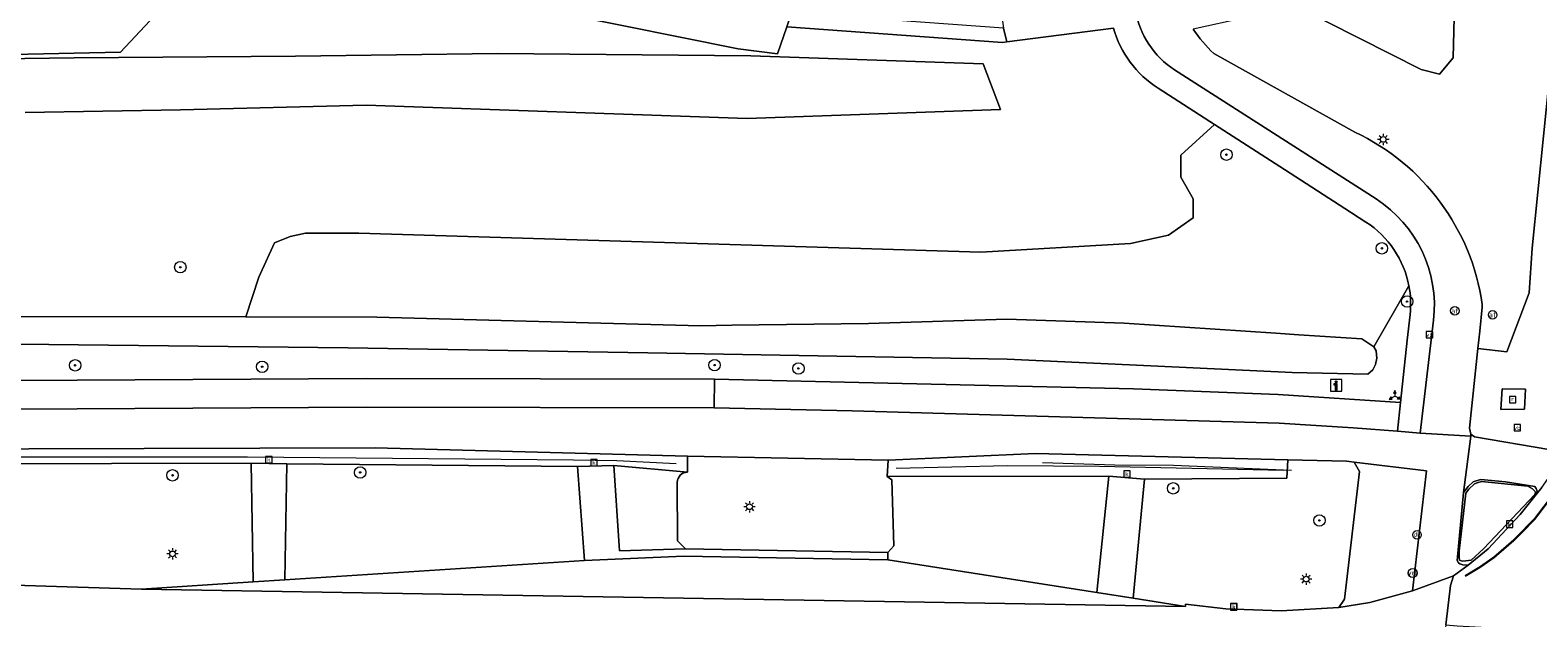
# Model space of a CAD drawing. Header units: metres. Extents: x 168032 to 180145, y 382923 to 399665.
# Tile 69 of 256: x 177560 to 177665, y 386974 to 387015. Entities that reach past the tile are written whole.
import ezdxf
from ezdxf.enums import TextEntityAlignment as Align

# ---------------------------------------------------------------- set-up
doc = ezdxf.new("R2010")
doc.units = ezdxf.units.M
doc.linetypes.add('VW-3-3_STREEP', pattern=[6, 3, -3])
doc.layers.get('0').update_dxf_attribs({"color": 8, "lineweight": 18})
for name, color, linetype, lineweight in [('B-WE-GR-BEPLANTING_CULTUUR_BOSPLANTSOEN-GV', 8, 'Continuous', 18), ('B-WE-GR-BEPLANTING_CULTUUR_HEESTERS-GV', 8, 'Continuous', 18), ('B-WE-GR-BOOM-S', 8, 'Continuous', 18), ('B-WE-GR-HAAG-G', 8, 'GR-HAAG1', 18), ('B-WE-IE-MEUBILAIR_WEGMEUBILAIR-S', 8, 'Continuous', 25), ('B-WE-IE-MEUBILAIR_WEGMEUBILAIR_PAAL-S', 8, 'Continuous', 18), ('B-WE-IE-MEUBILAIR_WEGMEUBILAIR_VERKEERSBORD-S', 8, 'Continuous', 18), ('B-WE-KL-ET_LS_OV_LICHTMAST-S', 8, 'Continuous', 18), ('B-WE-OG-TERREIN_CULTUURSCHEIDING-GV', 8, 'Continuous', 18), ('B-WE-OG-WATER_GREPPEL-GV', 8, 'Continuous', 18), ('B-WE-OG-WEG-GV', 8, 'Continuous', 18), ('B-WE-RI-GWA_KOLK-S', 8, 'Continuous', 18), ('B-WE-RI-GWA_RIOOLPUT-S', 8, 'Continuous', 18), ('B-WE-VH-VERHARDING_ASFALT-GV', 8, 'Continuous', 18), ('B-WE-VH-VERHARDING_BEDRIJFSVLOERPLAAT-GV', 8, 'Continuous', 18), ('B-WE-VH-VERHARDING_BETON-GV', 8, 'Continuous', 18), ('B-WE-VH-VERHARDING_BETONSTRAATSTEEN-GV', 8, 'Continuous', 18), ('B-WE-VH-VERHARDING_TEGEL-GV', 8, 'Continuous', 18), ('B-WE-VW-AFSLUITPAAL-S', 8, 'Continuous', 18), ('B-WE-VW-MARKERING_LANGS_STREEP_33-G', 8, 'VW-3-3_STREEP', 13), ('B-WE-VW-MARKERING_PICTOGRAM-G', 8, 'Continuous', 18), ('B-WE-VW-VRI-S', 8, 'Continuous', 18)]:
    doc.layers.add(name, color=color, linetype=linetype, lineweight=lineweight)
doc.styles.add('NLCS-ISO', font='NLCS-ISO.ttf')
doc.linetypes.add('GR-HAAG1', pattern='A,6,[176,NLCS.SHX,S=0.125,R=0,X=0,Y=0],-2', length=8)

# ---------------------------------------------------------------- blocks, each defined once
blk = doc.blocks.new('SIE-WEG_VERKEERSBORD_INFORMATIE-SO')
at = {"linetype": 'ByBlock', "lineweight": 18}
h = blk.add_hatch(color=0, dxfattribs=at)
h.dxf.hatch_style = 1
h.paths.add_polyline_path([(0.32, 0.49), (-0.82, 0.49), (-0.82, 0.19), (-0.32, 0.19), (-0.32, -1.62), (0.32, -1.62)])
h = blk.add_hatch(color=0, dxfattribs=at)
h.dxf.hatch_style = 1
edge = h.paths.add_edge_path()
edge.add_arc((0, 1.25), 0.373, 0, 360)
at = {"color": 0, "linetype": 'ByBlock', "lineweight": 18}
for points in [[(-2, -2), (2, -2), (2, 2), (-2, 2)], [(0.32, 0.49), (-0.82, 0.49), (-0.82, 0.19), (-0.32, 0.19), (-0.32, -1.62), (0.32, -1.62)]]:
    blk.add_lwpolyline(points, close=True, dxfattribs=at)
blk.add_circle((0, 1.25), 0.373, dxfattribs=at)
blk = doc.blocks.new('SIE-WEG_VERKEERSBORD-SO')
at = {"color": 0, "linetype": 'ByBlock', "lineweight": 18}
blk.add_lwpolyline([(-1.125, -1.125), (1.125, -1.125), (1.125, 1.125), (-1.125, 1.125)], close=True, dxfattribs=at)
at = {"color": 0, "linetype": 'ByBlock', "lineweight": 18, "style": 'NLCS-ISO'}
blk.add_text('vb', height=1.5, dxfattribs=at).set_placement((0, 0), align=Align.MIDDLE_CENTER)
blk = doc.blocks.new('SIE-WEG_VERKEERSBORD_WEGWIJZER-SO')
at = {"linetype": 'ByBlock', "lineweight": 18}
h = blk.add_hatch(color=0, dxfattribs=at)
h.dxf.hatch_style = 1
h.paths.add_polyline_path([(0.5, 1), (0, 2), (-0.5, 1)])
h = blk.add_hatch(color=0, dxfattribs=at)
h.dxf.hatch_style = 1
h.paths.add_polyline_path([(-1.38, -0.22), (-2, -1.15), (-0.88, -1.09)])
h = blk.add_hatch(color=0, dxfattribs=at)
h.dxf.hatch_style = 1
h.paths.add_polyline_path([(1.38, -0.22), (2, -1.15), (0.88, -1.09)])
at = {"color": 0, "linetype": 'ByBlock', "lineweight": 18}
for points in [[(-1.13, -0.65), (0, 0)], [(0, 1), (0, 0)], [(1.13, -0.65), (0, 0)]]:
    blk.add_lwpolyline(points, dxfattribs=at)
for points in [[(0.5, 1), (0, 2), (-0.5, 1)], [(-1.38, -0.22), (-2, -1.15), (-0.88, -1.09)], [(1.38, -0.22), (2, -1.15), (0.88, -1.09)]]:
    blk.add_lwpolyline(points, close=True, dxfattribs=at)
blk = doc.blocks.new('SVW-AFSLUITPAAL-SO')
at = {"lineweight": 18}
blk.add_circle((0, 0), 1.5, dxfattribs=at)
at = {"lineweight": 18, "style": 'NLCS-ISO'}
blk.add_text('af', height=1.8, dxfattribs=at).set_placement((0, 0), align=Align.MIDDLE_CENTER)
blk = doc.blocks.new('SKL-ET_OV_LICHTMAST-SO')
at = {"color": 0, "linetype": 'ByBlock', "lineweight": 18}
for points in [[(-1.25, 0), (-2, 0)], [(-1.41, 1.41), (-0.88, 0.88)], [(0, 2), (0, 1.25)], [(0.88, 0.88), (1.41, 1.41)], [(2, 0), (1.25, 0)], [(-1.41, -1.41), (-0.88, -0.88)], [(0, -1.25), (0, -2)], [(0.88, -0.88), (1.41, -1.41)]]:
    blk.add_lwpolyline(points, dxfattribs=at)
blk.add_circle((0, 0), 1, dxfattribs=at)
blk = doc.blocks.new('SKL-VRI_PAAL-SO')
at = {"lineweight": 18}
blk.add_circle((0, 0), 1.59, dxfattribs=at)
at = {"lineweight": 18, "style": 'NLCS-ISO'}
blk.add_text('vri', height=1.8, dxfattribs=at).set_placement((-0.06, 0.08), align=Align.MIDDLE_CENTER)
blk = doc.blocks.new('SIE-WEG_PAAL_DRUKKNOPPAAL-SO')
at = {"color": 0, "linetype": 'ByBlock', "lineweight": 18}
blk.add_circle((0, 0), 1.5, dxfattribs=at)
at = {"color": 0, "linetype": 'ByBlock', "lineweight": 18, "style": 'NLCS-ISO'}
blk.add_text('dk', height=1.5, dxfattribs=at).set_placement((0, 0.15), align=Align.MIDDLE_CENTER)
blk = doc.blocks.new('SRI-KOLK-SO')
at = {"color": 0, "linetype": 'ByBlock', "lineweight": 18}
blk.add_lwpolyline([(-1.125, -1.125), (1.125, -1.125), (1.125, 1.125), (-1.125, 1.125)], close=True, dxfattribs=at)
at = {"color": 0, "linetype": 'ByBlock', "lineweight": 18, "style": 'NLCS-ISO'}
blk.add_text('k', height=1.5, dxfattribs=at).set_placement((0, 0), align=Align.MIDDLE_CENTER)
blk = doc.blocks.new('SRI-PUT_INSPECTIEPUT_RIOOLPUT-SO')
at = {"color": 0, "linetype": 'ByBlock', "lineweight": 18}
blk.add_lwpolyline([(-1.12, -1.12), (1.12, -1.12), (1.12, 1.12), (-1.12, 1.12)], close=True, dxfattribs=at)
at = {"color": 0, "linetype": 'ByBlock', "lineweight": 18, "style": 'NLCS-ISO'}
blk.add_text('r', height=1.5, dxfattribs=at).set_placement((0, 0.28), align=Align.MIDDLE_CENTER)
blk = doc.blocks.new('SGR-BOOM_01-SO')
at = {"linetype": 'ByBlock', "lineweight": 18}
h = blk.add_hatch(color=0, dxfattribs=at)
h.dxf.hatch_style = 1
edge = h.paths.add_edge_path()
edge.add_arc((0, 0), 0.25, 0, 360)
at = {"color": 0, "linetype": 'ByBlock', "lineweight": 18}
for radius in [2, 0.25]:
    blk.add_circle((0, 0), radius, dxfattribs=at)

msp = doc.modelspace()

# ---------------------------------------------------------------- linework, layer by layer
at = {"layer": 'B-WE-GR-BEPLANTING_CULTUUR_BOSPLANTSOEN-GV', "flags": 128}
for points in [[(177604.918, 387018.685), (177597.784, 387021.805), (177594.764, 387022.868), (177591.619, 387023.262), (177584.599, 387020.739), (177579.303, 387020.01), (177579.131, 387018.977), (177578.846, 387017.266), (177586.416, 387017.037), (177591.807, 387017.151), (177597.313, 387016.348), (177609.356, 387013.938), (177612.109, 387013.594), (177612.739, 387015.477), (177613.067, 387016.457)], [(177568.365, 387018.298), (177567.784, 387019.229), (177556.85, 387017.741), (177555.906, 387017.696), (177555.906, 387016.694), (177555.906, 387015.774), (177556.708, 387013.938), (177558.705, 387013.534), (177566.229, 387013.709), (177568.293, 387015.889)]]:
    msp.add_lwpolyline(points, close=True, dxfattribs=at)
msp.add_lwpolyline([(177653.176, 387001.831), (177651.697, 387002.784), (177647.49, 387005.495), (177642.604, 387008.645), (177640.251, 387006.506), (177640.251, 387004.979), (177641.124, 387003.451), (177641.124, 387002.141), (177639.383, 387000.929), (177636.744, 387000.333), (177626.288, 386999.74), (177582.869, 387001.05), (177579.16, 387001.05), (177578.069, 387000.832), (177576.978, 387000.395), (177575.888, 386997.994), (177574.985, 386995.204), (177584.137, 386995.184), (177606.728, 386994.597), (177608.907, 386994.627), (177618.459, 386994.758), (177628.114, 386995.041), (177636.307, 386994.771), (177646.878, 386994.074), (177648.492, 386993.967), (177652.89, 386993.672), (177653.716, 386993.127), (177656.176, 386997.376)], dxfattribs=at)
at = {"layer": 'B-WE-GR-BEPLANTING_CULTUUR_BOSPLANTSOEN-GV'}
msp.add_lwpolyline([(177656.176, 386997.376, 0.2048706), (177653.176, 387001.831)], format="xyb", dxfattribs=at)
at = {"layer": 'B-WE-GR-BEPLANTING_CULTUUR_HEESTERS-GV', "flags": 128}
for points in [[(177605.825, 386985.481), (177584.019, 386986.06), (177535.63, 386985.921), (177535.136, 386985.92), (177534.664, 386985.919), (177534.607, 386984.665), (177553.379, 386984.858), (177555.842, 386984.954), (177575.365, 386985.004), (177577.854, 386984.956), (177598.14, 386984.763), (177600.666, 386984.822), (177605.817, 386984.368)], [(177647.715, 386985.236), (177630.111, 386985.659), (177619.819, 386985.206), (177619.755, 386984.071), (177635.234, 386984.079), (177637.707, 386983.884), (177647.652, 386983.952)]]:
    msp.add_lwpolyline(points, close=True, dxfattribs=at)
at = {"layer": 'B-WE-GR-HAAG-G', "flags": 128}
for points in [[(177605.034, 386984.937), (177600.889, 386985.15), (177597.86, 386985.197), (177575.096, 386985.414), (177556.021, 386985.414), (177553.139, 386985.414), (177536.112, 386985.15)], [(177647.439, 386984.476), (177634.574, 386984.755), (177628.163, 386984.8), (177620.375, 386984.631)], [(177630.595, 386985.035), (177635.637, 386984.88), (177639.741, 386984.846), (177647.985, 386984.501)]]:
    msp.add_lwpolyline(points, dxfattribs=at)
at = {"layer": 'B-WE-OG-TERREIN_CULTUURSCHEIDING-GV', "flags": 128}
for points in [[(177665.226, 387080.268), (177660.726, 387061.213), (177658.753, 387051.536), (177659.28, 387044.039), (177660.191, 387039.483), (177659.547, 387033.103), (177659.532, 387024.524), (177659.272, 387013.301), (177658.304, 387012.166), (177657.03, 387012.485), (177648.334, 387016.9), (177641.108, 387015.313)], [(177652.93, 387023.897), (177653.277, 387025.136), (177651.177, 387025.841), (177648.923, 387024.074), (177647.862, 387021.247), (177647.846, 387019.24), (177648.203, 387017.36), (177648.334, 387016.9), (177657.03, 387012.485), (177658.304, 387012.166), (177659.272, 387013.301), (177659.532, 387024.524), (177659.547, 387033.103), (177660.191, 387039.483), (177659.28, 387044.039), (177658.753, 387051.536), (177660.726, 387061.213), (177665.226, 387080.268)], [(177640.039, 387034.76), (177627.205, 387026.901), (177617.349, 387020.782), (177609.615, 387021.068), (177592.647, 387026.693), (177589.524, 387027.728), (177592.222, 387026.601), (177598.434, 387024.008), (177605.535, 387020.825), (177608.811, 387019.383), (177613.557, 387018.244), (177623.134, 387017.766), (177627.578, 387017.504), (177627.882, 387015.38), (177628.106, 387014.421), (177635.549, 387015.39)], [(177661.299, 386996.087), (177661.294, 386995.9), (177661.127, 386994.222), (177660.997, 386993.012), (177663.02, 386992.78), (177664.58, 386996.88), (177664.782, 387000), (177666.761, 387019.584)], [(177635.549, 387015.39), (177628.106, 387014.421), (177627.808, 387014.382), (177612.739, 387015.477), (177612.109, 387013.594), (177609.356, 387013.938), (177597.313, 387016.348), (177591.807, 387017.151), (177586.416, 387017.037), (177578.846, 387017.266), (177579.131, 387018.977), (177576.784, 387018.654), (177571.267, 387018.693), (177568.365, 387018.298), (177568.293, 387015.889), (177566.229, 387013.709), (177558.705, 387013.534)], [(177559.579, 387009.481), (177570.43, 387009.685), (177583.394, 387009.993), (177609.985, 387009.076), (177627.661, 387009.689), (177626.455, 387012.895), (177610.245, 387013.437), (177592.556, 387013.598), (177578.457, 387013.433), (177562.997, 387013.308), (177544.062, 387013.042)], [(177544.062, 387013.042), (177562.997, 387013.308), (177578.457, 387013.433), (177592.556, 387013.598), (177610.245, 387013.437), (177626.455, 387012.895), (177627.661, 387009.689), (177609.985, 387009.076), (177583.394, 387009.993), (177570.43, 387009.685), (177559.579, 387009.481)], [(177642.549, 387013.599), (177652.403, 387008.117)], [(177481.343, 386994.656), (177499.599, 386994.756), (177514.431, 386994.942), (177542.477, 386995.248), (177557.577, 386995.242), (177574.985, 386995.204), (177575.888, 386997.994), (177576.978, 387000.395), (177578.069, 387000.832), (177579.16, 387001.05), (177582.869, 387001.05), (177626.288, 386999.74), (177636.744, 387000.333), (177639.383, 387000.929), (177641.124, 387002.141), (177641.124, 387003.451), (177640.251, 387004.979), (177640.251, 387006.506), (177642.604, 387008.645), (177638.661, 387011.185)], [(177373.43, 387001.895), (177413.207, 386996.534), (177431.352, 386994.553), (177463.991, 386991.504), (177480.135, 386990.459), (177490.459, 386990.374), (177583.398, 386990.913), (177607.707, 386990.86), (177636.943, 386990.196), (177647.044, 386989.785), (177655.588, 386989.23), (177656.063, 386993.581), (177656.259, 386995.378)], [(177628.135, 386992.266), (177603.043, 386992.69), (177582.095, 386993.046), (177559.15, 386993.313), (177541.732, 386993.367), (177514.14, 386992.599), (177489.872, 386992.69), (177462.556, 386992.539), (177445.515, 386993.475), (177427.448, 386995.373), (177407.061, 386998.124), (177387.132, 387000.763)], [(177656.176, 386997.376), (177653.716, 386993.127), (177653.891, 386992.829), (177653.946, 386992.321), (177653.851, 386991.88), (177653.648, 386991.518), (177653.313, 386991.208), (177648.014, 386991.326), (177636.679, 386991.865), (177628.135, 386992.266)], [(177605.817, 386984.368), (177600.666, 386984.822), (177601.066, 386978.86), (177605.673, 386979.014), (177605.129, 386979.557), (177605.098, 386983.651)]]:
    msp.add_lwpolyline(points, dxfattribs=at)
for points in [[(177627.882, 387015.38), (177613.067, 387016.457), (177612.739, 387015.477), (177627.808, 387014.382), (177628.106, 387014.421)], [(177607.707, 386990.86), (177583.398, 386990.913), (177490.459, 386990.374), (177480.135, 386990.459), (177463.991, 386991.504), (177431.352, 386994.553), (177413.207, 386996.534), (177373.43, 387001.895), (177366.385, 387002.87), (177365.87, 387000.922), (177373.154, 386999.914), (177393.829, 386997.035), (177412.99, 386994.546), (177431.135, 386992.565), (177463.805, 386989.513), (177480.119, 386988.459), (177490.443, 386988.374), (177583.41, 386988.913), (177607.685, 386988.859)], [(177575.365, 386985.004), (177555.842, 386984.954), (177555.971, 386977.051), (177557.128, 386976.69), (177557.263, 386976.648), (177558.073, 386976.492), (177567.702, 386976.193), (177575.486, 386976.697)], [(177598.14, 386984.763), (177577.854, 386984.956), (177577.701, 386976.841), (177598.635, 386978.197)], [(177652.364, 386985.07), (177652.004, 386985.114), (177651.807, 386985.138), (177647.715, 386985.236), (177647.652, 386983.952), (177637.707, 386983.884), (177636.935, 386975.552), (177640.569, 386974.983), (177640.581, 386975.145), (177643.406, 386974.826), (177647.254, 386974.67), (177651.272, 386974.915), (177651.682, 386975.501), (177652.715, 386984.408)], [(177635.234, 386984.079), (177619.755, 386984.071), (177620.069, 386983.823), (177620.22, 386979.23), (177619.811, 386978.753), (177619.793, 386978.233), (177634.39, 386975.95)]]:
    msp.add_lwpolyline(points, close=True, dxfattribs=at)
at = {"layer": 'B-WE-OG-TERREIN_CULTUURSCHEIDING-GV'}
for points in [[(177638.661, 387011.185, -0.1822303), (177635.549, 387015.39)], [(177641.108, 387015.313, 0.0494956), (177642.549, 387013.599)], [(177652.403, 387008.117, -0.2515937), (177661.299, 386996.087)], [(177656.259, 386995.378, 0.0735714), (177656.176, 386997.376)], [(177605.098, 386983.651, -0.4052918), (177605.817, 386984.368)]]:
    msp.add_lwpolyline(points, format="xyb", dxfattribs=at)
at = {"layer": 'B-WE-OG-WATER_GREPPEL-GV', "flags": 128}
msp.add_lwpolyline([(177559.15, 386993.313), (177582.095, 386993.046), (177603.043, 386992.69), (177628.135, 386992.266), (177636.679, 386991.865), (177648.014, 386991.326), (177653.313, 386991.208), (177653.648, 386991.518), (177653.851, 386991.88), (177653.946, 386992.321), (177653.891, 386992.829), (177653.716, 386993.127), (177652.89, 386993.672), (177648.492, 386993.967), (177646.878, 386994.074), (177636.307, 386994.771), (177628.114, 386995.041), (177618.459, 386994.758), (177608.907, 386994.627), (177606.728, 386994.597), (177584.137, 386995.184), (177574.985, 386995.204), (177557.577, 386995.242)], dxfattribs=at)
at = {"layer": 'B-WE-OG-WEG-GV', "flags": 128}
msp.add_lwpolyline([(177666.761, 387019.584), (177664.782, 387000), (177664.58, 386996.88), (177663.02, 386992.78), (177660.997, 386993.012), (177660.397, 386987.432), (177660.508, 386987.023), (177660.745, 386986.826), (177665.939, 386985.938)], dxfattribs=at)
msp.add_lwpolyline([(177664.302, 386990.156), (177664.255, 386988.776), (177662.588, 386988.742), (177662.685, 386990.181)], close=True, dxfattribs=at)
at = {"layer": 'B-WE-VH-VERHARDING_ASFALT-GV'}
for points in [[(177637.103, 387016.62, 0.2134987), (177639.819, 387012.47)], [(177642.549, 387013.599, -0.0494956), (177641.108, 387015.313)], [(177661.299, 386996.087, 0.2515937), (177652.403, 387008.117)], [(177653.88, 387003.447, -0.2852367), (177657.898, 386994.991)]]:
    msp.add_lwpolyline(points, format="xyb", dxfattribs=at)
at = {"layer": 'B-WE-VH-VERHARDING_ASFALT-GV', "flags": 128}
for points in [[(177652.403, 387008.117), (177642.549, 387013.599)], [(177639.819, 387012.47), (177653.88, 387003.447)], [(177657.898, 386994.991), (177656.97, 386987.09), (177660.488, 386986.868), (177660.508, 386987.023), (177660.397, 386987.432), (177660.997, 386993.012), (177661.127, 386994.222), (177661.294, 386995.9), (177661.299, 386996.087)], [(177535.63, 386985.921), (177584.019, 386986.06), (177605.825, 386985.481), (177619.819, 386985.206), (177630.111, 386985.659), (177647.715, 386985.236), (177651.807, 386985.138), (177652.004, 386985.114), (177652.364, 386985.07), (177657.403, 386984.46), (177656.432, 386976.084), (177659.284, 386977.134), (177660.318, 386977.865), (177659.941, 386977.894), (177659.724, 386977.957), (177659.625, 386978.029), (177659.538, 386978.202), (177659.987, 386982.938), (177660.488, 386986.868), (177656.97, 386987.09), (177655.367, 386987.221), (177652.294, 386987.471), (177647.123, 386987.781), (177617.321, 386988.659), (177607.685, 386988.859), (177583.41, 386988.913), (177490.443, 386988.374)], [(177665.447, 386983.286), (177665.063, 386982.807), (177663.946, 386981.416), (177661.704, 386979.011), (177660.318, 386977.865), (177659.284, 386977.134), (177659.081, 386976.444), (177658.742, 386973.704), (177659.535, 386973.642), (177665.015, 386973.334), (177665.278, 386973.359)], [(177658.742, 386973.704), (177659.081, 386976.444), (177659.284, 386977.134), (177656.432, 386976.084), (177653.457, 386975.265), (177651.272, 386974.915), (177647.254, 386974.67), (177643.406, 386974.826), (177640.581, 386975.145), (177640.569, 386974.983), (177567.702, 386976.193), (177558.073, 386976.492), (177557.263, 386976.648), (177557.128, 386976.69), (177518.269, 386978.825), (177515.204, 386978.893), (177508.92, 386979.033), (177490.25, 386980.4), (177487.693, 386980.608), (177472.81, 386981.817)]]:
    msp.add_lwpolyline(points, dxfattribs=at)
msp.add_lwpolyline([(177619.793, 386978.233), (177605.57, 386978.496), (177598.635, 386978.197), (177577.701, 386976.841), (177575.486, 386976.697), (177567.702, 386976.193), (177640.569, 386974.983), (177636.935, 386975.552), (177634.39, 386975.95)], close=True, dxfattribs=at)
at = {"layer": 'B-WE-VH-VERHARDING_BEDRIJFSVLOERPLAAT-GV', "flags": 128}
for points in [[(177665.063, 386982.807), (177665.135, 386983.027), (177665.059, 386983.235), (177664.961, 386983.374), (177662.914, 386983.692), (177661.441, 386983.833), (177661.182, 386983.854), (177660.663, 386983.686), (177660.305, 386983.358), (177659.987, 386982.938), (177659.538, 386978.202), (177659.625, 386978.029), (177659.724, 386977.957), (177659.941, 386977.894), (177660.318, 386977.865), (177661.704, 386979.011), (177663.946, 386981.416)], [(177660.141, 386982.89), (177660.348, 386983.173), (177660.76, 386983.542), (177660.948, 386983.631), (177661.25, 386983.723), (177664.484, 386983.378), (177664.809, 386983.189), (177664.975, 386983.035), (177665.007, 386982.948), (177664.972, 386982.8), (177661.372, 386979.008), (177660.514, 386978.216), (177660.157, 386978.162), (177659.925, 386978.157), (177659.814, 386978.177), (177659.715, 386978.228), (177659.689, 386978.427), (177659.687, 386978.838)]]:
    msp.add_lwpolyline(points, close=True, dxfattribs=at)
at = {"layer": 'B-WE-VH-VERHARDING_BETON-GV', "flags": 128}
msp.add_lwpolyline([(177667.594, 386986.346), (177667.166, 386986.032), (177666.837, 386985.888), (177666.271, 386985.882), (177665.939, 386985.938), (177660.745, 386986.826), (177660.508, 386987.023), (177660.488, 386986.868), (177659.987, 386982.938), (177660.305, 386983.358), (177660.663, 386983.686), (177661.182, 386983.854), (177661.441, 386983.833), (177662.914, 386983.692), (177664.961, 386983.374), (177665.059, 386983.235), (177665.135, 386983.027), (177665.063, 386982.807), (177665.447, 386983.286)], close=True, dxfattribs=at)
at = {"layer": 'B-WE-VH-VERHARDING_BETONSTRAATSTEEN-GV', "flags": 128}
for points in [[(177577.854, 386984.956), (177575.365, 386985.004), (177575.486, 386976.697), (177577.701, 386976.841)], [(177619.811, 386978.753), (177605.673, 386979.014), (177601.066, 386978.86), (177600.666, 386984.822), (177598.14, 386984.763), (177598.635, 386978.197), (177605.57, 386978.496), (177619.793, 386978.233)], [(177637.707, 386983.884), (177635.234, 386984.079), (177634.39, 386975.95), (177636.935, 386975.552)], [(177660.141, 386982.89), (177659.687, 386978.838), (177659.689, 386978.427), (177659.715, 386978.228), (177659.814, 386978.177), (177659.925, 386978.157), (177660.157, 386978.162), (177660.514, 386978.216), (177661.372, 386979.008), (177664.972, 386982.8), (177665.007, 386982.948), (177664.975, 386983.035), (177664.809, 386983.189), (177664.484, 386983.378), (177661.25, 386983.723), (177660.948, 386983.631), (177660.76, 386983.542), (177660.348, 386983.173)]]:
    msp.add_lwpolyline(points, close=True, dxfattribs=at)
at = {"layer": 'B-WE-VH-VERHARDING_TEGEL-GV'}
for points in [[(177639.819, 387012.47, -0.2134987), (177637.103, 387016.62)], [(177635.549, 387015.39, 0.1822303), (177638.661, 387011.185)], [(177657.898, 386994.991, 0.2852367), (177653.88, 387003.447)], [(177653.176, 387001.831, -0.2048706), (177656.176, 386997.376)], [(177656.176, 386997.376, -0.0735714), (177656.259, 386995.378)], [(177605.817, 386984.368, 0.4052918), (177605.098, 386983.651)]]:
    msp.add_lwpolyline(points, format="xyb", dxfattribs=at)
at = {"layer": 'B-WE-VH-VERHARDING_TEGEL-GV', "flags": 128}
for points in [[(177653.88, 387003.447), (177639.819, 387012.47)], [(177638.661, 387011.185), (177642.604, 387008.645), (177647.49, 387005.495), (177651.697, 387002.784), (177653.176, 387001.831)], [(177656.259, 386995.378), (177656.063, 386993.581), (177655.588, 386989.23), (177655.367, 386987.221), (177656.97, 386987.09), (177657.898, 386994.991)], [(177619.755, 386984.071), (177619.819, 386985.206), (177605.825, 386985.481), (177605.817, 386984.368)], [(177605.098, 386983.651), (177605.129, 386979.557), (177605.673, 386979.014), (177619.811, 386978.753), (177620.22, 386979.23), (177620.069, 386983.823), (177619.755, 386984.071)]]:
    msp.add_lwpolyline(points, dxfattribs=at)
for points in [[(177655.588, 386989.23), (177647.044, 386989.785), (177636.943, 386990.196), (177607.707, 386990.86), (177607.685, 386988.859), (177617.321, 386988.659), (177647.123, 386987.781), (177652.294, 386987.471), (177655.367, 386987.221)], [(177662.685, 386990.181), (177662.588, 386988.742), (177664.255, 386988.776), (177664.302, 386990.156)], [(177652.364, 386985.07), (177652.715, 386984.408), (177651.682, 386975.501), (177651.272, 386974.915), (177653.457, 386975.265), (177656.432, 386976.084), (177657.403, 386984.46)]]:
    msp.add_lwpolyline(points, close=True, dxfattribs=at)
at = {"layer": 'B-WE-VW-MARKERING_LANGS_STREEP_33-G', "const_width": 0.15, "flags": 128}
msp.add_lwpolyline([(177666.274, 386982.83), (177664.935, 386981.07), (177663.492, 386979.607), (177662.119, 386978.418), (177661.131, 386977.729), (177660.097, 386977.106)], dxfattribs=at)
at = {"layer": 'B-WE-VW-MARKERING_PICTOGRAM-G', "flags": 128}
for points in [[(177666.274, 386982.83), (177664.935, 386981.07), (177663.492, 386979.607), (177662.119, 386978.418), (177661.131, 386977.729), (177660.097, 386977.106)], [(177659.081, 386976.444), (177658.742, 386973.704), (177657.913, 386967.005)]]:
    msp.add_lwpolyline(points, dxfattribs=at)

# ---------------------------------------------------------------- block references
at = {"layer": 'B-WE-GR-BOOM-S', "xscale": 0.2, "yscale": 0.2, "zscale": 0.2}
for p in [(177643.437, 387006.54), (177654.286, 387000.002), (177570.412, 386998.683), (177656.051, 386996.284), (177563.069, 386991.83), (177576.125, 386991.727), (177607.706, 386991.845), (177613.561, 386991.608), (177582.966, 386984.342), (177569.869, 386984.145), (177639.725, 386983.235), (177649.927, 386980.994)]:
    msp.add_blockref('SGR-BOOM_01-SO', p, dxfattribs=at)
at = {"layer": 'B-WE-IE-MEUBILAIR_WEGMEUBILAIR-S', "xscale": 0.2, "yscale": 0.2, "zscale": 0.2}
for p in [(177657.612, 386993.963), (177663.739, 386987.466)]:
    msp.add_blockref('SIE-WEG_VERKEERSBORD-SO', p, dxfattribs=at)
at = {"layer": 'B-WE-IE-MEUBILAIR_WEGMEUBILAIR_PAAL-S', "xscale": 0.2, "yscale": 0.2, "zscale": 0.2}
msp.add_blockref('SIE-WEG_PAAL_DRUKKNOPPAAL-SO', (177656.74, 386979.986), dxfattribs=at)
at = {"layer": 'B-WE-IE-MEUBILAIR_WEGMEUBILAIR_VERKEERSBORD-S', "xscale": 0.2, "yscale": 0.2, "zscale": 0.2}
for name, p in [('SIE-WEG_VERKEERSBORD_INFORMATIE-SO', (177651.102, 386990.427)), ('SIE-WEG_VERKEERSBORD_WEGWIJZER-SO', (177655.191, 386989.68))]:
    msp.add_blockref(name, p, dxfattribs=at)
at = {"layer": 'B-WE-KL-ET_LS_OV_LICHTMAST-S', "xscale": 0.2, "yscale": 0.2, "zscale": 0.2}
for p in [(177654.386, 387007.605), (177610.146, 386981.947), (177569.869, 386978.657), (177649.001, 386976.893)]:
    msp.add_blockref('SKL-ET_OV_LICHTMAST-SO', p, dxfattribs=at)
at = {"layer": 'B-WE-RI-GWA_KOLK-S', "xscale": 0.2, "yscale": 0.2, "zscale": 0.2}
for p in [(177576.591, 386985.24), (177599.284, 386985.022), (177636.496, 386984.233), (177663.201, 386980.735), (177643.947, 386974.951), (177643.957, 386974.965)]:
    msp.add_blockref('SRI-KOLK-SO', p, dxfattribs=at)
at = {"layer": 'B-WE-RI-GWA_RIOOLPUT-S', "xscale": 0.2, "yscale": 0.2, "zscale": 0.2}
msp.add_blockref('SRI-PUT_INSPECTIEPUT_RIOOLPUT-SO', (177663.417, 386989.429), dxfattribs=at)
at = {"layer": 'B-WE-VW-AFSLUITPAAL-S', "xscale": 0.2, "yscale": 0.2, "zscale": 0.2}
for p in [(177659.385, 386995.637), (177662.021, 386995.363)]:
    msp.add_blockref('SVW-AFSLUITPAAL-SO', p, dxfattribs=at)
at = {"layer": 'B-WE-VW-VRI-S', "xscale": 0.2, "yscale": 0.2, "zscale": 0.2}
msp.add_blockref('SKL-VRI_PAAL-SO', (177656.43, 386977.32), dxfattribs=at)

doc.saveas('drawing.dxf')
